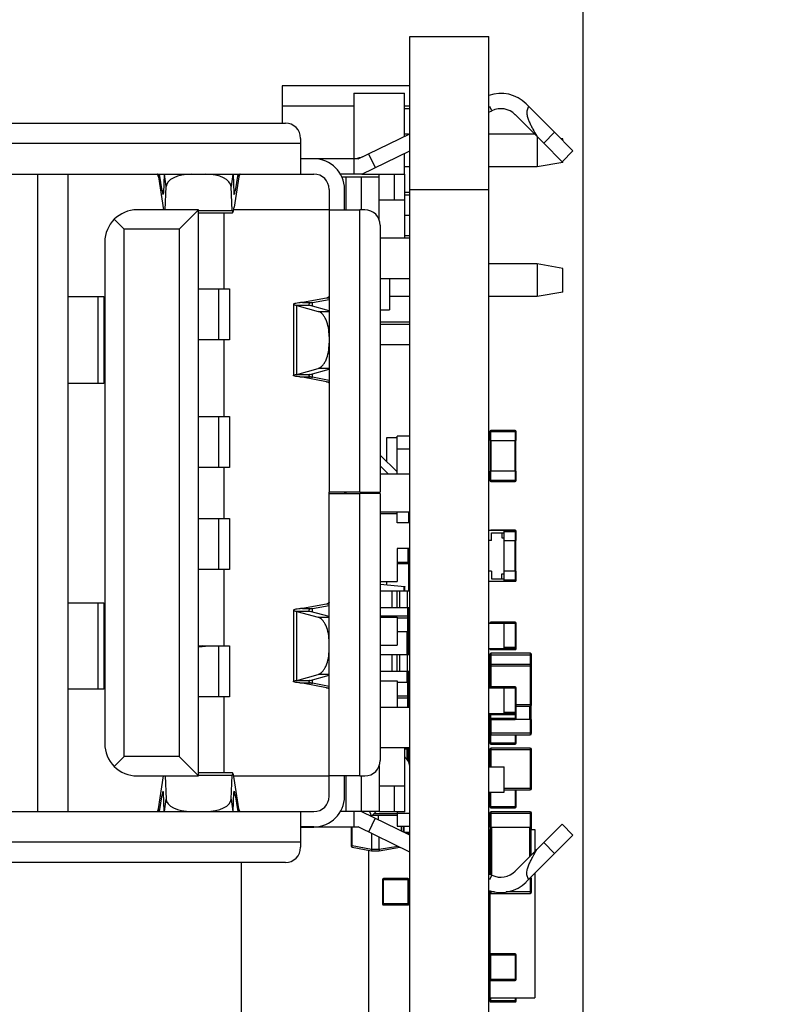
# Model space of a CAD drawing. Header units: millimetres. Extents: x 134 to 283, y 142 to 332.
# Tile 144 of 145: x 268 to 283, y 299 to 318. Entities that reach past the tile are written whole.
import ezdxf

# ---------------------------------------------------------------- set-up
doc = ezdxf.new("R2010")
doc.units = ezdxf.units.MM
doc.header["$LTSCALE"] = 0.1
doc.header["$PDMODE"] = 3
doc.header["$PDSIZE"] = 0.3125
doc.layers.get('0').update_dxf_attribs({"linetype": 'CONTINUOUS'})
doc.layers.get('Defpoints').update_dxf_attribs({"linetype": 'CONTINUOUS'})
doc.layers.add('Dim', color=6, linetype='CONTINUOUS', lineweight=13)
doc.styles.add('Verdana', font='verdana.ttf', dxfattribs={"height": 2.5})
doc.dimstyles.new('aaaaaaaa 3.0', dxfattribs={"dimtxt": 2.5, "dimasz": 2, "dimexe": 1.25, "dimexo": 0.625, "dimtad": 1, "dimdec": 1, "dimzin": 9, "dimdsep": 46, "dimtxsty": 'Verdana', "dimcen": 0, "dimazin": 0, "dimtfac": 1, "dimtmove": 0, "dimatfit": 3, "dimfxl": 1, "dimlwd": 25, "dimlwe": 25, "dimarcsym": 0})

# ---------------------------------------------------------------- blocks, each defined once
blk = doc.blocks.new('*D14')
at = {"layer": 'Defpoints', "color": 0}
for p in [(259.859, 328.155), (276.059, 317.793), (259.859, 314.094)]:
    blk.add_point(p, dxfattribs=at)
at = {"layer": 'Dim', "color": 0, "lineweight": 25}
for p, q in [((259.859, 314.719), (259.859, 329.405)), ((276.059, 318.418), (276.059, 329.405)), ((274.059, 328.155), (261.859, 328.155))]:
    blk.add_line(p, q, dxfattribs=at)
at = {"layer": 'Dim', "color": 0}
for points in [[(261.859, 328.489), (261.859, 327.822), (259.859, 328.155)], [(274.059, 327.822), (274.059, 328.489), (276.059, 328.155)]]:
    blk.add_solid(points, dxfattribs=at)
at = {"layer": 'Dim', "color": 0, "insert": (268.816, 330.082), "char_height": 2.5, "attachment_point": 5, "style": 'Verdana'}
blk.add_mtext('16.2', dxfattribs=at)
blk = doc.blocks.new('*D17')
at = {"layer": 'Defpoints', "color": 0}
for p in [(277.612, 319.342), (277.612, 317.793), (279.462, 295.985)]:
    blk.add_point(p, dxfattribs=at)
at = {"layer": 'Dim', "color": 0, "lineweight": 25}
for p, q in [((277.612, 318.418), (277.612, 320.592)), ((279.462, 296.61), (279.462, 320.592)), ((275.612, 319.342), (265.956, 319.342)), ((279.462, 319.342), (277.612, 319.342)), ((281.462, 319.342), (283.462, 319.342))]:
    blk.add_line(p, q, dxfattribs=at)
at = {"layer": 'Dim', "color": 0}
for points in [[(275.612, 319.009), (275.612, 319.675), (277.612, 319.342)], [(281.462, 319.675), (281.462, 319.009), (279.462, 319.342)]]:
    blk.add_solid(points, dxfattribs=at)
at = {"layer": 'Dim', "color": 0, "insert": (269.046, 321.267), "char_height": 2.5, "attachment_point": 5, "style": 'Verdana'}
blk.add_mtext('1.9', dxfattribs=at)
blk = doc.blocks.new('*D18')
at = {"layer": 'Defpoints', "color": 0}
for p in [(277.612, 323.553), (276.059, 317.793), (277.612, 317.793)]:
    blk.add_point(p, dxfattribs=at)
at = {"layer": 'Dim', "color": 0, "lineweight": 25}
for p, q in [((276.059, 318.418), (276.059, 324.803)), ((277.612, 318.418), (277.612, 324.803)), ((274.059, 323.553), (265.839, 323.553)), ((276.059, 323.553), (277.612, 323.553)), ((279.612, 323.553), (281.612, 323.553))]:
    blk.add_line(p, q, dxfattribs=at)
at = {"layer": 'Dim', "color": 0}
for points in [[(274.059, 323.22), (274.059, 323.886), (276.059, 323.553)], [(279.612, 323.886), (279.612, 323.22), (277.612, 323.553)]]:
    blk.add_solid(points, dxfattribs=at)
at = {"layer": 'Dim', "color": 0, "insert": (268.949, 325.477), "char_height": 2.5, "attachment_point": 5, "style": 'Verdana'}
blk.add_mtext('1.6', dxfattribs=at)

msp = doc.modelspace()

# ---------------------------------------------------------------- linework, layer by layer
at = {"color": 7, "linetype": 'Continuous'}
for p, q in [((276.059, 261.784), (276.059, 317.793)), ((276.059, 317.793), (277.612, 317.793)), ((277.612, 261.784), (277.612, 317.793)), ((273.559, 316.824), (273.559, 316.094)), ((276.059, 316.824), (273.559, 316.824)), ((274.959, 316.684), (274.959, 315.395)), ((274.959, 316.684), (275.957, 316.684)), ((275.957, 315.835), (275.957, 316.684)), ((278.895, 315.915), (278.341, 316.471)), ((274.959, 316.424), (273.559, 316.424)), ((276.059, 316.424), (275.957, 316.424)), ((276.059, 316.374), (275.957, 316.374)), ((277.612, 316.309), (277.67, 316.337)), ((277.67, 316.337), (277.628, 316.423)), ((278.128, 316.26), (278.687, 315.699)), ((261.719, 316.094), (273.619, 316.094)), ((275.049, 315.392), (276.059, 315.885)), ((276.035, 315.874), (275.957, 315.874)), ((278.513, 315.874), (277.612, 315.874)), ((278.687, 315.699), (278.895, 315.915)), ((279.256, 315.552), (278.895, 315.915)), ((273.919, 315.694), (261.419, 315.694)), ((273.919, 315.794), (273.919, 315.094)), ((278.559, 315.827), (278.559, 315.234)), ((278.687, 315.699), (279.048, 315.337)), ((279.059, 315.785), (279.016, 315.793)), ((279.059, 315.75), (279.059, 315.785)), ((275.118, 315.092), (276.059, 315.551)), ((275.252, 315.492), (275.383, 315.222)), ((275.957, 315.092), (275.957, 315.501)), ((279.256, 315.552), (279.048, 315.337)), ((274.179, 315.394), (273.919, 315.394)), ((275.049, 315.392), (274.191, 315.392)), ((274.959, 315.392), (274.959, 315.092)), ((279.059, 315.322), (278.559, 315.234)), ((279.059, 315.322), (279.059, 315.335)), ((276.059, 315.234), (275.957, 315.234)), ((278.559, 315.234), (277.612, 315.234)), ((261.159, 315.094), (274.179, 315.094)), ((268.759, 315.094), (268.759, 302.594)), ((269.359, 302.594), (269.359, 315.094)), ((271.129, 315.094), (271.129, 315.04)), ((271.129, 315.04), (271.233, 314.393)), ((271.204, 314.766), (271.151, 315.094)), ((271.244, 315.094), (271.228, 314.721)), ((271.281, 314.849), (271.247, 315.094)), ((272.591, 315.094), (272.557, 314.849)), ((272.594, 315.094), (272.61, 314.721)), ((272.709, 315.04), (272.613, 314.444)), ((272.686, 315.094), (272.634, 314.766)), ((272.709, 315.04), (272.709, 315.094)), ((275.118, 315.092), (274.699, 315.092)), ((274.72, 315.043), (274.809, 315.043)), ((274.809, 314.394), (274.809, 315.043)), ((274.809, 315.043), (275.109, 315.043)), ((275.109, 315.043), (275.109, 314.394)), ((275.109, 315.043), (275.459, 315.043)), ((275.118, 315.092), (275.459, 315.092)), ((275.459, 314.197), (275.459, 315.092)), ((275.459, 315.092), (275.959, 315.092)), ((275.759, 314.592), (275.759, 315.092)), ((275.959, 313.843), (275.959, 315.092)), ((271.23, 314.766), (271.204, 314.766)), ((271.262, 314.393), (271.281, 314.849)), ((272.577, 314.377), (272.557, 314.849)), ((272.634, 314.766), (272.608, 314.766)), ((274.479, 314.794), (274.479, 308.854)), ((274.779, 314.394), (274.779, 314.794)), ((276.059, 314.734), (275.959, 314.734)), ((276.059, 314.793), (277.612, 314.793)), ((271.223, 314.694), (271.22, 314.697)), ((272.615, 314.694), (272.618, 314.697)), ((275.459, 314.592), (275.959, 314.592)), ((276.059, 314.684), (275.959, 314.684)), ((271.919, 314.394), (270.714, 314.394)), ((271.538, 314.013), (271.919, 314.394)), ((271.919, 303.294), (271.919, 314.394)), ((272.577, 314.377), (271.919, 314.377)), ((271.919, 314.337), (272.585, 314.337)), ((272.419, 312.843), (272.419, 314.337)), ((274.479, 314.392), (272.604, 314.392)), ((274.479, 314.394), (274.779, 314.394)), ((274.779, 314.394), (275.079, 314.394)), ((275.079, 308.854), (275.079, 314.394)), ((275.179, 314.394), (275.079, 314.394)), ((270.265, 314.208), (270.46, 314.013)), ((276.059, 314.284), (275.959, 314.284)), ((270.46, 303.675), (270.46, 314.013)), ((271.538, 314.013), (270.46, 314.013)), ((271.538, 314.013), (271.538, 303.675)), ((275.479, 314.094), (275.479, 308.854)), ((270.079, 313.759), (270.079, 303.929)), ((275.479, 313.843), (276.059, 313.843)), ((276.059, 313.884), (275.959, 313.884)), ((278.559, 313.334), (277.612, 313.334)), ((278.559, 313.334), (278.559, 312.694)), ((279.059, 313.245), (278.559, 313.334)), ((279.059, 312.782), (279.059, 313.245)), ((276.059, 313.043), (275.479, 313.043)), ((275.659, 313.043), (275.659, 312.434)), ((271.919, 312.843), (272.311, 312.843)), ((272.311, 312.843), (272.311, 311.843)), ((272.311, 312.843), (272.522, 312.843)), ((272.522, 312.843), (272.522, 311.843)), ((279.059, 312.782), (278.559, 312.694)), ((269.359, 312.691), (270.059, 312.691)), ((269.942, 312.691), (269.942, 310.991)), ((270.059, 312.691), (270.059, 310.991)), ((274.425, 312.664), (273.957, 312.578)), ((274.15, 312.578), (274.479, 312.638)), ((274.479, 312.664), (274.425, 312.664)), ((276.059, 312.694), (275.659, 312.694)), ((278.559, 312.694), (277.612, 312.694)), ((273.779, 312.542), (273.779, 311.145)), ((273.846, 311.167), (273.846, 312.52)), ((274.106, 312.52), (273.846, 312.52)), ((273.846, 312.52), (274.264, 312.403)), ((273.957, 312.578), (274.15, 312.578)), ((274.479, 312.416), (274.106, 312.52)), ((274.15, 312.508), (274.15, 312.578)), ((274.264, 312.403), (274.479, 312.403)), ((275.479, 312.434), (275.659, 312.434)), ((276.059, 312.194), (275.479, 312.194)), ((276.059, 312.144), (275.479, 312.144)), ((272.311, 311.843), (271.919, 311.843)), ((272.522, 311.843), (272.311, 311.843)), ((272.419, 310.343), (272.419, 311.843)), ((276.059, 311.744), (275.479, 311.744)), ((273.846, 311.167), (274.264, 311.285)), ((274.106, 311.167), (274.479, 311.272)), ((274.479, 311.285), (274.264, 311.285)), ((273.846, 311.167), (274.106, 311.167)), ((274.15, 311.109), (273.957, 311.109)), ((274.425, 311.023), (273.957, 311.109)), ((274.15, 311.109), (274.15, 311.18)), ((274.479, 311.049), (274.15, 311.109)), ((270.059, 310.991), (269.359, 310.991)), ((274.425, 311.023), (274.479, 311.023)), ((271.919, 310.343), (272.311, 310.343)), ((272.311, 310.343), (272.311, 309.343)), ((272.311, 310.343), (272.522, 310.343)), ((272.522, 310.343), (272.522, 309.343)), ((275.609, 309.455), (275.609, 309.929)), ((275.609, 309.929), (275.809, 309.929)), ((275.809, 309.218), (275.809, 309.955)), ((276.059, 309.955), (275.809, 309.955)), ((277.627, 310.049), (277.627, 309.869)), ((277.627, 310.049), (278.147, 310.049)), ((277.647, 309.869), (277.647, 310.069)), ((278.127, 310.069), (277.647, 310.069)), ((278.127, 310.069), (277.647, 310.069)), ((278.127, 310.069), (278.127, 309.869)), ((278.147, 309.869), (278.147, 310.049)), ((275.809, 309.705), (276.059, 309.705)), ((277.627, 309.869), (278.147, 309.869)), ((277.637, 309.869), (277.637, 309.269)), ((277.657, 309.269), (277.657, 309.869)), ((278.117, 309.869), (278.117, 309.269)), ((278.137, 309.269), (278.137, 309.869)), ((275.809, 309.255), (275.479, 309.585)), ((272.311, 309.343), (271.919, 309.343)), ((272.522, 309.343), (272.311, 309.343)), ((272.419, 308.343), (272.419, 309.343)), ((275.479, 309.373), (275.634, 309.218)), ((275.479, 309.218), (276.059, 309.218)), ((277.627, 309.269), (277.627, 309.089)), ((278.147, 309.269), (277.627, 309.269)), ((277.637, 309.269), (277.627, 309.269)), ((277.647, 309.069), (277.647, 309.269)), ((278.127, 309.269), (278.127, 309.069)), ((278.147, 309.269), (278.137, 309.269)), ((278.147, 309.089), (278.147, 309.269)), ((278.147, 309.089), (277.627, 309.089)), ((277.647, 309.069), (278.127, 309.069)), ((274.479, 302.894), (274.479, 308.854)), ((274.779, 308.854), (274.479, 308.854)), ((274.479, 308.834), (274.779, 308.834)), ((274.779, 308.854), (274.779, 308.834)), ((275.079, 308.854), (274.779, 308.854)), ((274.779, 308.834), (275.079, 308.834)), ((274.809, 308.834), (274.809, 308.854)), ((275.079, 308.854), (275.479, 308.854)), ((275.079, 303.294), (275.079, 308.834)), ((275.479, 308.834), (275.079, 308.834)), ((275.109, 308.854), (275.109, 308.834)), ((275.479, 308.834), (275.479, 303.594)), ((271.919, 308.343), (272.311, 308.343)), ((272.311, 308.343), (272.311, 307.343)), ((272.311, 308.343), (272.522, 308.343)), ((272.522, 308.343), (272.522, 307.343)), ((276.059, 308.468), (275.479, 308.468)), ((275.809, 308.432), (275.479, 308.432)), ((275.809, 308.255), (275.809, 308.468)), ((276.034, 308.468), (276.034, 308.255)), ((276.059, 308.255), (275.809, 308.255)), ((277.612, 308.109), (278.127, 308.109)), ((277.647, 308.109), (277.647, 308.109)), ((278.127, 308.109), (277.647, 308.109)), ((277.662, 307.909), (277.662, 308.059)), ((277.662, 308.059), (277.912, 308.059)), ((277.862, 308.059), (277.862, 307.959)), ((277.862, 307.959), (277.912, 307.959)), ((277.912, 307.109), (277.912, 308.109)), ((277.912, 308.089), (278.147, 308.089)), ((278.127, 308.109), (278.127, 307.909)), ((278.147, 307.909), (278.147, 308.089)), ((277.662, 307.909), (277.612, 307.909)), ((277.912, 307.909), (278.147, 307.909)), ((277.913, 307.79), (277.912, 307.79)), ((277.913, 307.709), (277.913, 307.79)), ((278.117, 307.909), (278.117, 307.309)), ((278.137, 307.309), (278.137, 307.909)), ((275.809, 307.755), (275.809, 307.105)), ((276.059, 307.755), (275.809, 307.755)), ((276.023, 307.755), (276.023, 307.459)), ((276.043, 307.479), (276.043, 307.755)), ((277.913, 307.749), (277.912, 307.749)), ((277.913, 307.709), (277.912, 307.709)), ((277.913, 307.699), (277.912, 307.699)), ((277.913, 307.647), (277.912, 307.647)), ((277.913, 307.632), (277.912, 307.632)), ((277.913, 307.615), (277.912, 307.615)), ((277.913, 307.603), (277.912, 307.603)), ((277.913, 307.615), (277.913, 307.699)), ((277.913, 307.522), (277.913, 307.603)), ((276.043, 307.479), (275.809, 307.479)), ((275.809, 307.459), (276.023, 307.459)), ((276.034, 307.462), (276.034, 306.915)), ((277.913, 307.563), (277.912, 307.563)), ((277.913, 307.522), (277.912, 307.522)), ((277.912, 307.511), (277.913, 307.511)), ((277.913, 307.431), (277.912, 307.431)), ((277.913, 307.431), (277.913, 307.511)), ((272.311, 307.343), (271.919, 307.343)), ((272.522, 307.343), (272.311, 307.343)), ((272.419, 305.843), (272.419, 307.343)), ((277.662, 307.309), (277.612, 307.309)), ((277.662, 307.309), (277.662, 307.159)), ((277.862, 307.159), (277.862, 307.259)), ((277.862, 307.259), (277.912, 307.259)), ((278.147, 307.309), (277.912, 307.309)), ((278.127, 307.309), (278.127, 307.109)), ((278.147, 307.309), (278.137, 307.309)), ((278.147, 307.129), (278.147, 307.309)), ((275.479, 307.105), (275.809, 307.105)), ((275.959, 307.004), (275.479, 307.046)), ((275.609, 307.035), (275.609, 307.105)), ((275.95, 306.915), (275.95, 307.005)), ((275.959, 307.005), (275.959, 307.004)), ((275.959, 306.915), (275.959, 307.004)), ((277.612, 307.109), (278.127, 307.109)), ((277.662, 307.159), (277.912, 307.159)), ((278.147, 307.129), (277.912, 307.129)), ((276.059, 306.915), (275.479, 306.915)), ((275.709, 306.915), (275.709, 306.595)), ((275.809, 306.595), (275.809, 306.915)), ((275.859, 306.915), (275.859, 306.595)), ((276.009, 306.915), (276.009, 306.595)), ((269.359, 306.689), (270.059, 306.689)), ((269.942, 306.689), (269.942, 304.991)), ((270.059, 306.689), (270.059, 304.991)), ((274.425, 306.664), (273.957, 306.578)), ((274.15, 306.578), (274.479, 306.638)), ((274.479, 306.664), (274.425, 306.664)), ((273.779, 306.542), (273.779, 305.145)), ((273.846, 305.167), (273.846, 306.52)), ((274.106, 306.52), (273.846, 306.52)), ((273.846, 306.52), (274.264, 306.403)), ((273.957, 306.578), (274.15, 306.578)), ((274.479, 306.416), (274.106, 306.52)), ((274.15, 306.508), (274.15, 306.578)), ((275.479, 306.595), (276.059, 306.595)), ((276.013, 306.424), (275.479, 306.424)), ((276.013, 306.595), (276.013, 306.124)), ((276.043, 305.909), (276.043, 306.595)), ((274.264, 306.403), (274.479, 306.403)), ((275.479, 306.405), (275.809, 306.405)), ((275.809, 306.405), (275.809, 305.855)), ((275.809, 306.394), (276.043, 306.394)), ((277.612, 306.289), (277.912, 306.289)), ((277.647, 306.289), (277.647, 306.309)), ((278.127, 306.309), (277.647, 306.309)), ((277.912, 305.789), (277.912, 306.289)), ((277.912, 306.289), (278.147, 306.289)), ((278.127, 306.309), (278.127, 305.769)), ((278.147, 305.789), (278.147, 306.289)), ((275.809, 306.124), (276.043, 306.124)), ((276.003, 306.124), (276.003, 305.665)), ((276.033, 305.665), (276.033, 306.124)), ((277.913, 306.105), (277.912, 306.105)), ((277.913, 306.044), (277.912, 306.044)), ((277.913, 305.985), (277.913, 306.105)), ((271.919, 305.825), (272.124, 305.843)), ((271.991, 305.843), (271.919, 305.837)), ((271.919, 305.843), (271.986, 305.843)), ((271.991, 305.843), (272.311, 305.843)), ((272.311, 305.843), (272.311, 304.843)), ((272.311, 305.843), (272.522, 305.843)), ((272.522, 305.843), (272.522, 304.843)), ((275.479, 305.855), (275.809, 305.855)), ((276.043, 305.909), (276.033, 305.909)), ((276.059, 305.969), (276.043, 305.969)), ((276.046, 305.969), (276.046, 305.715)), ((277.913, 305.985), (277.912, 305.985)), ((276.059, 305.665), (275.479, 305.665)), ((275.709, 305.665), (275.709, 305.345)), ((275.809, 305.345), (275.809, 305.665)), ((275.859, 305.665), (275.859, 305.345)), ((276.009, 305.665), (276.009, 305.345)), ((276.059, 305.715), (276.033, 305.715)), ((276.033, 305.702), (276.059, 305.702)), ((277.612, 305.789), (277.912, 305.789)), ((277.612, 305.657), (277.627, 305.657)), ((277.627, 305.669), (277.627, 305.019)), ((277.627, 305.669), (278.447, 305.669)), ((277.647, 305.769), (277.647, 305.789)), ((277.647, 305.789), (278.127, 305.789)), ((277.647, 305.769), (278.127, 305.769)), ((277.657, 305.039), (277.657, 305.699)), ((278.417, 305.699), (277.657, 305.699)), ((278.147, 305.809), (277.912, 305.809)), ((278.147, 305.789), (278.128, 305.789)), ((278.417, 305.699), (278.417, 304.659)), ((278.447, 304.689), (278.447, 305.669)), ((277.627, 305.449), (278.447, 305.449)), ((278.417, 305.479), (277.657, 305.479)), ((273.846, 305.167), (274.264, 305.285)), ((274.106, 305.167), (274.479, 305.272)), ((274.479, 305.285), (274.264, 305.285)), ((275.479, 305.345), (276.059, 305.345)), ((276.003, 305.345), (276.003, 305.124)), ((276.033, 305.124), (276.033, 305.345)), ((276.033, 305.309), (276.043, 305.309)), ((276.043, 304.643), (276.043, 305.309)), ((273.846, 305.167), (274.106, 305.167)), ((274.15, 305.109), (273.957, 305.109)), ((274.425, 305.023), (273.957, 305.109)), ((274.15, 305.109), (274.15, 305.18)), ((274.479, 305.049), (274.15, 305.109)), ((275.479, 305.155), (275.809, 305.155)), ((275.809, 305.155), (275.809, 304.643)), ((276.043, 305.124), (275.809, 305.124)), ((276.013, 305.124), (276.013, 304.643)), ((277.612, 305.157), (277.627, 305.157)), ((270.059, 304.991), (269.359, 304.991)), ((274.425, 305.023), (274.479, 305.023)), ((277.612, 305.019), (277.912, 305.019)), ((277.647, 305.019), (277.647, 305.039)), ((278.127, 305.039), (277.647, 305.039)), ((277.912, 304.519), (277.912, 305.019)), ((277.912, 305.019), (278.147, 305.019)), ((278.127, 305.039), (278.127, 304.399)), ((278.147, 304.419), (278.147, 305.019)), ((272.311, 304.843), (271.919, 304.843)), ((272.522, 304.843), (272.311, 304.843)), ((272.419, 303.351), (272.419, 304.843)), ((276.043, 304.854), (275.809, 304.854)), ((275.809, 304.824), (276.013, 304.824)), ((277.913, 304.835), (277.912, 304.835)), ((277.913, 304.774), (277.912, 304.774)), ((277.913, 304.715), (277.912, 304.715)), ((277.913, 304.715), (277.913, 304.835)), ((278.447, 304.689), (278.147, 304.689)), ((275.479, 304.643), (276.059, 304.643)), ((277.612, 304.519), (277.912, 304.519)), ((277.627, 304.519), (277.627, 304.419)), ((277.647, 304.399), (277.647, 304.519)), ((277.647, 304.519), (278.127, 304.519)), ((277.647, 304.499), (278.127, 304.499)), ((278.147, 304.539), (277.912, 304.539)), ((278.147, 304.519), (278.128, 304.519)), ((278.147, 304.659), (278.417, 304.659)), ((278.407, 304.659), (278.407, 304.399)), ((278.437, 304.399), (278.437, 304.667)), ((278.147, 304.419), (277.627, 304.419)), ((277.627, 304.415), (277.627, 303.935)), ((277.627, 304.415), (277.627, 304.415)), ((277.646, 304.399), (277.627, 304.399)), ((277.637, 304.402), (277.637, 304.399)), ((277.647, 304.399), (278.127, 304.399)), ((277.657, 304.099), (277.657, 304.399)), ((278.447, 304.399), (278.128, 304.399)), ((278.417, 304.399), (278.417, 304.099)), ((278.447, 304.129), (278.447, 304.399)), ((278.447, 304.129), (277.627, 304.129)), ((277.647, 303.915), (277.647, 304.101)), ((277.657, 304.099), (278.417, 304.099)), ((278.127, 304.099), (278.127, 303.915)), ((278.147, 303.935), (278.147, 304.099)), ((278.147, 303.935), (277.627, 303.935)), ((277.647, 303.915), (278.127, 303.915)), ((276.059, 303.843), (275.479, 303.843)), ((275.959, 302.592), (275.959, 303.843)), ((275.959, 303.822), (276.043, 303.822)), ((276.003, 303.822), (276.003, 303.617)), ((276.013, 303.843), (276.013, 303.822)), ((276.033, 303.567), (276.033, 303.822)), ((276.043, 303.822), (276.043, 303.843)), ((277.627, 303.809), (277.627, 303.472)), ((277.627, 303.809), (278.447, 303.809)), ((277.657, 303.472), (277.657, 303.839)), ((278.417, 303.839), (277.657, 303.839)), ((278.417, 303.839), (278.417, 303.019)), ((278.447, 303.049), (278.447, 303.809)), ((270.265, 303.48), (270.46, 303.675)), ((271.538, 303.675), (270.46, 303.675)), ((271.919, 303.294), (271.538, 303.675)), ((276.059, 303.522), (276.049, 303.522)), ((276.052, 303.512), (276.059, 303.512)), ((272.585, 303.351), (271.919, 303.351)), ((275.459, 303.491), (275.459, 302.593)), ((277.612, 303.472), (277.912, 303.472)), ((277.912, 302.972), (277.912, 303.472)), ((270.714, 303.294), (271.919, 303.294)), ((271.129, 302.647), (271.232, 303.293)), ((271.261, 303.293), (271.281, 302.838)), ((271.919, 303.31), (272.577, 303.31)), ((272.557, 302.838), (272.577, 303.31)), ((272.604, 303.292), (274.479, 303.292)), ((272.709, 302.647), (272.613, 303.243)), ((274.779, 303.294), (274.479, 303.294)), ((274.779, 302.894), (274.779, 303.294)), ((275.079, 303.294), (274.779, 303.294)), ((274.809, 302.593), (274.809, 303.294)), ((275.079, 303.294), (275.179, 303.294)), ((275.109, 303.294), (275.109, 302.593)), ((277.913, 303.287), (277.912, 303.287)), ((277.913, 303.226), (277.912, 303.226)), ((277.913, 303.167), (277.912, 303.167)), ((277.913, 303.167), (277.913, 303.287)), ((271.223, 302.993), (271.22, 302.99)), ((271.244, 302.594), (271.228, 302.967)), ((272.594, 302.594), (272.61, 302.967)), ((272.615, 302.993), (272.618, 302.99)), ((275.959, 303.092), (275.459, 303.092)), ((275.759, 302.592), (275.759, 303.092)), ((277.612, 302.972), (277.912, 302.972)), ((277.627, 302.972), (277.627, 302.689)), ((277.647, 302.669), (277.647, 302.972)), ((278.447, 303.049), (277.912, 303.049)), ((277.912, 303.019), (278.417, 303.019)), ((278.127, 303.019), (278.127, 302.669)), ((278.147, 302.689), (278.147, 303.019)), ((271.151, 302.594), (271.204, 302.922)), ((271.204, 302.922), (271.23, 302.922)), ((271.247, 302.594), (271.281, 302.838)), ((272.557, 302.838), (272.591, 302.594)), ((272.608, 302.922), (272.634, 302.922)), ((272.634, 302.922), (272.686, 302.594)), ((261.159, 302.594), (274.179, 302.594)), ((271.129, 302.647), (271.129, 302.594)), ((272.709, 302.594), (272.709, 302.647)), ((273.919, 302.594), (273.919, 301.894)), ((274.809, 302.593), (274.697, 302.593)), ((275.109, 302.593), (274.809, 302.593)), ((274.959, 302.592), (274.959, 302.292)), ((275.459, 302.593), (275.109, 302.593)), ((276.059, 302.134), (275.118, 302.592)), ((275.272, 302.593), (275.309, 302.505)), ((275.309, 302.505), (275.397, 302.593)), ((275.809, 302.552), (275.356, 302.552)), ((275.959, 302.592), (275.459, 302.592)), ((275.809, 302.592), (275.809, 302.305)), ((276.059, 302.555), (275.809, 302.555)), ((278.147, 302.689), (277.627, 302.689)), ((277.627, 302.56), (277.627, 302.29)), ((277.627, 302.56), (278.447, 302.56)), ((277.647, 302.669), (278.127, 302.669)), ((277.657, 302.29), (277.657, 302.59)), ((278.417, 302.59), (277.657, 302.59)), ((278.417, 302.59), (278.417, 302.29)), ((278.447, 302.24), (278.447, 302.56)), ((275.383, 302.463), (275.252, 302.193)), ((275.297, 302.505), (275.309, 302.505)), ((275.309, 302.505), (275.309, 302.499)), ((275.326, 302.522), (275.809, 302.522)), ((275.444, 302.434), (275.444, 302.522)), ((277.612, 302.383), (277.627, 302.383)), ((274.179, 302.294), (273.919, 302.294)), ((273.919, 302.291), (274.179, 302.291)), ((274.179, 302.292), (275.049, 302.292)), ((274.909, 302.291), (274.909, 301.921)), ((274.929, 301.921), (274.929, 302.291)), ((276.059, 301.8), (275.049, 302.292)), ((275.309, 302.165), (275.309, 301.847)), ((275.809, 302.305), (276.059, 302.305)), ((275.894, 302.214), (275.894, 302.305)), ((275.931, 302.305), (275.931, 302.196)), ((275.938, 302.305), (275.938, 302.192)), ((275.949, 302.187), (275.949, 302.305)), ((276.059, 302.182), (275.959, 302.182)), ((275.979, 302.172), (276.059, 302.172)), ((275.988, 302.172), (275.988, 302.168)), ((276.009, 302.158), (276.009, 302.172)), ((277.627, 302.29), (278.447, 302.29)), ((277.632, 301.366), (277.632, 302.24)), ((277.632, 302.24), (277.637, 302.24)), ((277.637, 302.29), (277.637, 301.364)), ((277.667, 301.349), (277.667, 302.29)), ((278.407, 302.29), (278.407, 301.705)), ((278.437, 301.735), (278.437, 302.29)), ((278.437, 302.24), (278.512, 302.24)), ((278.512, 302.24), (278.512, 301.81)), ((279.048, 302.348), (278.687, 301.986)), ((279.048, 302.348), (279.256, 302.132)), ((273.919, 301.994), (261.419, 301.994)), ((275.459, 301.847), (275.459, 302.091)), ((278.687, 301.986), (278.128, 301.425)), ((278.895, 301.77), (278.687, 301.986)), ((278.895, 301.77), (279.256, 302.132)), ((274.929, 301.921), (274.909, 301.921)), ((275.309, 301.847), (274.929, 301.921)), ((274.929, 301.896), (275.309, 301.822)), ((275.259, 297.492), (275.259, 301.822)), ((275.459, 301.847), (275.309, 301.847)), ((275.309, 301.822), (275.459, 301.822)), ((275.827, 301.912), (275.459, 301.847)), ((275.459, 301.822), (275.864, 301.894)), ((275.459, 301.847), (275.459, 301.847)), ((277.612, 301.883), (277.632, 301.883)), ((277.627, 301.883), (277.627, 301.549)), ((273.619, 301.594), (261.719, 301.594)), ((272.759, 298.094), (272.759, 301.594)), ((278.895, 301.77), (278.341, 301.213)), ((277.612, 301.468), (277.632, 301.468)), ((277.632, 301.549), (277.627, 301.549)), ((275.523, 301.262), (275.523, 300.782)), ((275.523, 301.262), (276.043, 301.262)), ((275.543, 300.762), (275.543, 301.282)), ((276.023, 301.282), (275.543, 301.282)), ((276.023, 301.282), (276.023, 300.762)), ((276.043, 300.782), (276.043, 301.262)), ((277.612, 301.376), (277.67, 301.348)), ((277.628, 301.262), (277.67, 301.348)), ((278.417, 301.289), (278.417, 300.99)), ((278.447, 301.29), (278.418, 301.29)), ((278.437, 301.29), (278.437, 301.309)), ((278.447, 301.02), (278.447, 301.29)), ((278.512, 301.384), (278.512, 298.94)), ((277.627, 301.047), (277.627, 300.782)), ((277.72, 301.02), (277.627, 301.02)), ((277.632, 299.795), (277.632, 301.004)), ((277.657, 300.99), (277.657, 301.037)), ((278.447, 301.02), (277.95, 301.02)), ((277.657, 300.99), (278.417, 300.99)), ((276.043, 300.782), (275.523, 300.782)), ((275.543, 300.762), (276.023, 300.762)), ((277.632, 300.782), (277.627, 300.782)), ((277.627, 300.779), (277.627, 300.239)), ((277.627, 300.779), (277.627, 300.779)), ((277.632, 300.299), (277.627, 300.299)), ((277.632, 300.239), (277.627, 300.239)), ((277.612, 299.967), (277.632, 299.967)), ((277.627, 299.782), (277.627, 299.302)), ((277.627, 299.782), (278.147, 299.782)), ((277.647, 299.282), (277.647, 299.802)), ((278.127, 299.802), (277.647, 299.802)), ((278.127, 299.802), (278.127, 299.282)), ((278.147, 299.302), (278.147, 299.782)), ((278.147, 299.302), (277.627, 299.302)), ((277.632, 298.94), (277.632, 299.29)), ((277.647, 299.282), (278.127, 299.282)), ((277.612, 299.167), (277.632, 299.167)), ((277.627, 299.167), (277.627, 298.88)), ((278.147, 298.88), (277.627, 298.88)), ((277.632, 298.94), (278.512, 298.94)), ((277.647, 298.86), (277.647, 298.94)), ((278.127, 298.94), (278.127, 298.86)), ((278.147, 298.88), (278.147, 298.94)), ((277.647, 298.86), (278.127, 298.86))]:
    msp.add_line(p, q, dxfattribs=at)
at = {"color": 6, "linetype": 'Continuous'}
msp.add_line((276.054, 305.974), (276.043, 305.974), dxfattribs=at)
at = {"color": 7, "linetype": 'Continuous'}
for centre, radius, start, end in [((277.845, 315.977), 0.7, 44.8935, 109.6297), ((277.845, 315.977), 0.4, 44.8957, 116.0045), ((273.619, 315.794), 0.3, 0, 90), ((274.179, 314.794), 0.6, 0, 90), ((274.887, 316.091), 0.7, 275.884, 295.1144), ((274.179, 314.794), 0.3, 0, 90), ((270.714, 313.759), 0.635, 90, 179.9964), ((275.179, 314.094), 0.3, 0, 90), ((277.647, 310.049), 0.02, 90, 180), ((277.647, 310.049), 0.02, 90, 180), ((278.127, 310.049), 0.02, 0, 90), ((278.127, 310.049), 0.02, 0, 90), ((277.647, 309.089), 0.02, 180, 270), ((278.127, 309.089), 0.02, 270, 0), ((277.647, 308.089), 0.02, 90, 94.3663), ((278.127, 308.089), 0.02, 0, 90), ((278.127, 308.089), 0.02, 0, 90), ((276.023, 307.479), 0.02, 270, 0), ((278.127, 307.129), 0.02, 270, 0), ((276.013, 306.394), 0.03, 0, 90), ((277.647, 306.289), 0.02, 90, 179.5862), ((278.127, 306.289), 0.02, 0, 90), ((276.013, 305.909), 0.03, 312.0711, 0), ((277.647, 305.789), 0.02, 180, 270), ((277.657, 305.669), 0.03, 90, 180), ((277.647, 305.809), 0.02, 266.8569, 270), ((278.127, 305.809), 0.02, 270, 0), ((278.127, 305.789), 0.02, 270, 0), ((278.417, 305.669), 0.03, 0, 90), ((277.657, 305.449), 0.03, 90, 180), ((278.417, 305.449), 0.03, 0, 90), ((276.013, 305.309), 0.03, 0, 47.9289), ((277.647, 305.019), 0.02, 90, 179.542), ((278.127, 305.019), 0.02, 0, 90), ((276.013, 304.854), 0.03, 270, 0), ((278.417, 304.689), 0.03, 270, 0), ((277.647, 304.519), 0.02, 180, 270), ((277.647, 304.539), 0.02, 266.521, 270), ((278.127, 304.539), 0.02, 270, 0), ((278.127, 304.519), 0.02, 270, 0), ((277.647, 304.419), 0.02, 180, 270), ((277.647, 304.415), 0.02, 174.161, 180), ((278.127, 304.419), 0.02, 270, 0), ((277.657, 304.129), 0.03, 180, 270), ((278.417, 304.129), 0.03, 270, 0), ((270.714, 303.929), 0.635, 179.9964, 270), ((277.647, 303.935), 0.02, 180, 270), ((278.127, 303.935), 0.02, 270, 0), ((277.657, 303.809), 0.03, 90, 180), ((278.417, 303.809), 0.03, 0, 90), ((275.179, 303.594), 0.3, 270, 0), ((275.784, 303.453), 0.275, 0, 50.392), ((278.417, 303.049), 0.03, 270, 0), ((274.179, 302.894), 0.6, 270, 0), ((274.179, 302.894), 0.3, 270, 0), ((277.647, 302.689), 0.02, 180, 270), ((277.657, 302.56), 0.03, 90, 180), ((278.127, 302.689), 0.02, 270, 0), ((278.417, 302.56), 0.03, 0, 90), ((273.619, 301.894), 0.3, 270, 0), ((274.934, 301.921), 0.025, 180, 259), ((277.657, 301.549), 0.03, 180, 211.826), ((277.845, 301.707), 0.4, 243.9955, 315.1043), ((275.543, 301.262), 0.02, 90, 180), ((276.023, 301.262), 0.02, 0, 90), ((277.845, 301.707), 0.7, 250.3695, 315.1059), ((277.657, 301.02), 0.03, 180, 270), ((278.417, 301.02), 0.03, 270, 0), ((275.543, 300.782), 0.02, 180, 270), ((276.023, 300.782), 0.02, 270, 0), ((277.647, 300.782), 0.02, 180, 219.0618), ((277.647, 300.779), 0.02, 175.562, 180), ((277.647, 300.299), 0.02, 180, 219.0618), ((277.647, 300.239), 0.02, 180, 219.0618), ((277.647, 299.782), 0.02, 90, 180), ((278.127, 299.782), 0.02, 0, 90), ((277.647, 299.302), 0.02, 180, 270), ((278.127, 299.302), 0.02, 270, 0), ((277.647, 298.88), 0.02, 180, 270), ((278.127, 298.88), 0.02, 270, 0)]:
    msp.add_arc(centre, radius, start, end, dxfattribs=at)
for centre, major_axis, ratio, start_param, end_param in [((271.784, 314.844), (0.504, 0), 0.496544, 1.570796, 3.120429), ((272.053, 314.844), (0.504, 0), 0.496544, 0.021164, 1.570796), ((271.204, 314.894), (-0.019, 0.2), 0.078246, -4.021476, -3.323344), ((271.204, 314.894), (-0.019, 0.2), 0.078246, -3.148997, -2.625212), ((272.634, 314.894), (0.019, 0.2), 0.078246, -3.657973, -3.134189), ((272.634, 314.894), (0.019, 0.2), 0.078246, -2.959841, -2.261709), ((272.613, 314.637), (0.028, 0.3), 0.078246, -3.657973, -2.261709), ((272.613, 303.051), (-0.028, 0.3), 0.078211, 5.402932, 6.799196), ((271.204, 302.793), (0.019, 0.2), 0.078211, 0.182122, 0.880253), ((271.204, 302.793), (0.019, 0.2), 0.078211, -0.51601, 0.007403), ((272.634, 302.793), (-0.019, 0.2), 0.078211, -0.007403, 0.51601), ((272.634, 302.793), (-0.019, 0.2), 0.078211, -0.880253, -0.182122), ((271.784, 302.844), (0.504, 0), 0.496225, -3.120429, -1.584514), ((272.053, 302.844), (0.504, 0), 0.496225, -1.55706, -0.021164), ((275.18, 301.847), (0.129, 0), 0.19438, -0.018208, 0)]:
    msp.add_ellipse(centre, major_axis=major_axis, ratio=ratio, start_param=start_param, end_param=end_param, dxfattribs=at)
for points, knots in [([(278.39, 316.423), (278.377, 316.399), (278.355, 316.35), (278.351, 316.269), (278.371, 316.191), (278.401, 316.117), (278.436, 316.045), (278.485, 315.951), (278.524, 315.882), (278.551, 315.836)], [0, 0, 0, 0, 0.125106, 0.249867, 0.374838, 0.499878, 0.624919, 0.749952, 1, 1, 1, 1]), ([(271.129, 315.04), (271.126, 315.053), (271.121, 315.071), (271.111, 315.089), (271.105, 315.093), (271.103, 315.093)], [0, 0, 0, 0, 0.677201, 0.87846, 1, 1, 1, 1]), ([(272.735, 315.093), (272.732, 315.093), (272.726, 315.089), (272.717, 315.071), (272.712, 315.053), (272.709, 315.04)], [0, 0, 0, 0, 0.12154, 0.322799, 1, 1, 1, 1]), ([(274.479, 312.694), (274.479, 312.691), (274.475, 312.685), (274.456, 312.674), (274.439, 312.668), (274.425, 312.664)], [0, 0, 0, 0, 0.130993, 0.334213, 1, 1, 1, 1]), ([(273.957, 312.578), (273.932, 312.575), (273.888, 312.57), (273.833, 312.562), (273.799, 312.554), (273.783, 312.548), (273.779, 312.544), (273.779, 312.542)], [0, 0, 0, 0, 0.410668, 0.720822, 0.916629, 0.970659, 1, 1, 1, 1]), ([(273.779, 312.542), (273.779, 312.54), (273.785, 312.534), (273.798, 312.53), (273.819, 312.525), (273.836, 312.522), (273.846, 312.52)], [0, 0, 0, 0, 0.096056, 0.288807, 0.590804, 1, 1, 1, 1]), ([(274.15, 312.578), (274.132, 312.573), (274.109, 312.566), (274.085, 312.554), (274.079, 312.545), (274.079, 312.542)], [0, 0, 0, 0, 0.67449, 0.876234, 1, 1, 1, 1]), ([(274.079, 312.542), (274.079, 312.538), (274.088, 312.528), (274.099, 312.523), (274.106, 312.52)], [0, 0, 0, 0, 0.360501, 1, 1, 1, 1]), ([(274.479, 311.908), (274.479, 311.967), (274.469, 312.079), (274.433, 312.21), (274.388, 312.297), (274.343, 312.359), (274.296, 312.394), (274.264, 312.403)], [0, 0, 0, 0, 0.309454, 0.590174, 0.712979, 0.821868, 1, 1, 1, 1]), ([(274.264, 311.285), (274.296, 311.294), (274.343, 311.329), (274.388, 311.391), (274.433, 311.478), (274.469, 311.609), (274.479, 311.721), (274.479, 311.78)], [0, 0, 0, 0, 0.178152, 0.287054, 0.409868, 0.690586, 1, 1, 1, 1]), ([(273.779, 311.145), (273.779, 311.148), (273.785, 311.153), (273.798, 311.157), (273.819, 311.163), (273.836, 311.165), (273.846, 311.167)], [0, 0, 0, 0, 0.096266, 0.289049, 0.590967, 1, 1, 1, 1]), ([(273.957, 311.109), (273.932, 311.112), (273.888, 311.117), (273.833, 311.125), (273.799, 311.133), (273.783, 311.139), (273.779, 311.144), (273.779, 311.145)], [0, 0, 0, 0, 0.410611, 0.720744, 0.916533, 0.970584, 1, 1, 1, 1]), ([(274.106, 311.167), (274.099, 311.164), (274.088, 311.16), (274.079, 311.15), (274.079, 311.145)], [0, 0, 0, 0, 0.639293, 1, 1, 1, 1]), ([(274.079, 311.145), (274.079, 311.14), (274.086, 311.133), (274.098, 311.127), (274.107, 311.123), (274.112, 311.121)], [0, 0, 0, 0, 0.349876, 0.634219, 1, 1, 1, 1]), ([(274.112, 311.121), (274.115, 311.12), (274.127, 311.116), (274.14, 311.112), (274.15, 311.109)], [0, 0, 0, 0, 0.221962, 1, 1, 1, 1]), ([(274.479, 310.993), (274.479, 310.996), (274.475, 311.002), (274.456, 311.013), (274.439, 311.019), (274.425, 311.023)], [0, 0, 0, 0, 0.131113, 0.334361, 1, 1, 1, 1]), ([(274.479, 306.694), (274.479, 306.691), (274.475, 306.685), (274.456, 306.674), (274.439, 306.668), (274.425, 306.664)], [0, 0, 0, 0, 0.130993, 0.334213, 1, 1, 1, 1]), ([(273.957, 306.578), (273.932, 306.575), (273.888, 306.57), (273.833, 306.562), (273.799, 306.554), (273.783, 306.548), (273.779, 306.544), (273.779, 306.542)], [0, 0, 0, 0, 0.410668, 0.720822, 0.916629, 0.970659, 1, 1, 1, 1]), ([(273.779, 306.542), (273.779, 306.54), (273.785, 306.534), (273.798, 306.53), (273.819, 306.525), (273.836, 306.522), (273.846, 306.52)], [0, 0, 0, 0, 0.096056, 0.288807, 0.590804, 1, 1, 1, 1]), ([(274.15, 306.578), (274.132, 306.573), (274.109, 306.566), (274.085, 306.554), (274.079, 306.545), (274.079, 306.542)], [0, 0, 0, 0, 0.67449, 0.876234, 1, 1, 1, 1]), ([(274.079, 306.542), (274.079, 306.538), (274.088, 306.528), (274.099, 306.523), (274.106, 306.52)], [0, 0, 0, 0, 0.360501, 1, 1, 1, 1]), ([(274.479, 305.908), (274.479, 305.967), (274.469, 306.079), (274.433, 306.21), (274.388, 306.297), (274.343, 306.359), (274.296, 306.394), (274.264, 306.403)], [0, 0, 0, 0, 0.309454, 0.590174, 0.712979, 0.821868, 1, 1, 1, 1]), ([(274.264, 305.285), (274.296, 305.294), (274.343, 305.329), (274.388, 305.391), (274.433, 305.478), (274.469, 305.609), (274.479, 305.721), (274.479, 305.78)], [0, 0, 0, 0, 0.178152, 0.287054, 0.409868, 0.690586, 1, 1, 1, 1]), ([(273.779, 305.145), (273.779, 305.148), (273.785, 305.153), (273.798, 305.157), (273.819, 305.163), (273.836, 305.165), (273.846, 305.167)], [0, 0, 0, 0, 0.096266, 0.289049, 0.590967, 1, 1, 1, 1]), ([(273.957, 305.109), (273.932, 305.112), (273.888, 305.117), (273.833, 305.125), (273.799, 305.133), (273.783, 305.139), (273.779, 305.144), (273.779, 305.145)], [0, 0, 0, 0, 0.410611, 0.720744, 0.916533, 0.970584, 1, 1, 1, 1]), ([(274.106, 305.167), (274.099, 305.164), (274.088, 305.16), (274.079, 305.15), (274.079, 305.145)], [0, 0, 0, 0, 0.639293, 1, 1, 1, 1]), ([(274.079, 305.145), (274.079, 305.14), (274.086, 305.133), (274.098, 305.127), (274.107, 305.123), (274.112, 305.121)], [0, 0, 0, 0, 0.349876, 0.634219, 1, 1, 1, 1]), ([(274.112, 305.121), (274.115, 305.12), (274.127, 305.116), (274.14, 305.112), (274.15, 305.109)], [0, 0, 0, 0, 0.221962, 1, 1, 1, 1]), ([(274.479, 304.993), (274.479, 304.996), (274.475, 305.002), (274.456, 305.013), (274.439, 305.019), (274.425, 305.023)], [0, 0, 0, 0, 0.131113, 0.334361, 1, 1, 1, 1]), ([(271.104, 302.593), (271.106, 302.594), (271.112, 302.599), (271.121, 302.617), (271.125, 302.634), (271.129, 302.647)], [0, 0, 0, 0, 0.127628, 0.333647, 1, 1, 1, 1]), ([(272.734, 302.593), (272.731, 302.594), (272.726, 302.599), (272.717, 302.617), (272.712, 302.634), (272.709, 302.647)], [0, 0, 0, 0, 0.127628, 0.333647, 1, 1, 1, 1]), ([(274.929, 301.896), (274.929, 301.896), (274.928, 301.897), (274.928, 301.899), (274.927, 301.901), (274.927, 301.905), (274.928, 301.912), (274.929, 301.918), (274.929, 301.921)], [0, 0, 0, 0, 0.039854, 0.103722, 0.196948, 0.318477, 0.630921, 1, 1, 1, 1]), ([(275.309, 301.847), (275.309, 301.844), (275.308, 301.839), (275.308, 301.834), (275.308, 301.83), (275.308, 301.827), (275.308, 301.825), (275.308, 301.823), (275.309, 301.822), (275.309, 301.822)], [0, 0, 0, 0, 0.377471, 0.54781, 0.697315, 0.820615, 0.913298, 0.972708, 1, 1, 1, 1]), ([(275.459, 301.847), (275.459, 301.844), (275.459, 301.839), (275.46, 301.834), (275.46, 301.83), (275.46, 301.827), (275.46, 301.825), (275.459, 301.823), (275.459, 301.822), (275.459, 301.822)], [0, 0, 0, 0, 0.378275, 0.549003, 0.698823, 0.822294, 0.914913, 0.973892, 1, 1, 1, 1]), ([(278.39, 301.262), (278.377, 301.286), (278.355, 301.335), (278.351, 301.416), (278.371, 301.494), (278.401, 301.568), (278.436, 301.639), (278.485, 301.733), (278.524, 301.803), (278.551, 301.849)], [0, 0, 0, 0, 0.125113, 0.249879, 0.374845, 0.499884, 0.624923, 0.749955, 1, 1, 1, 1])]:
    msp.add_open_spline(points, degree=3, knots=knots, dxfattribs=at)

# ---------------------------------------------------------------- dimensions: what is measured, and where the dimension line sits
at = {"layer": 'Dim'}
for base, p1, p2, picture, middle in [((259.859, 328.155), (276.059, 317.793), (259.859, 314.094), '*D14', (268.816, 328.155)), ((277.612, 323.553), (276.059, 317.793), (277.612, 317.793), '*D18', (268.949, 323.553)), ((277.611535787, 319.341976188), (279.461535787, 295.985198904), (277.611535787, 317.792904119), '*D17', (269.045616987, 319.341976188))]:
    dim = msp.add_linear_dim(base=base, p1=p1, p2=p2, dimstyle='aaaaaaaa 3.0', dxfattribs=at)
    dim.commit()
    dim.dimension.update_dxf_attribs({"geometry": picture, "text_midpoint": middle, "dimtype": 160})

doc.saveas('drawing.dxf')
